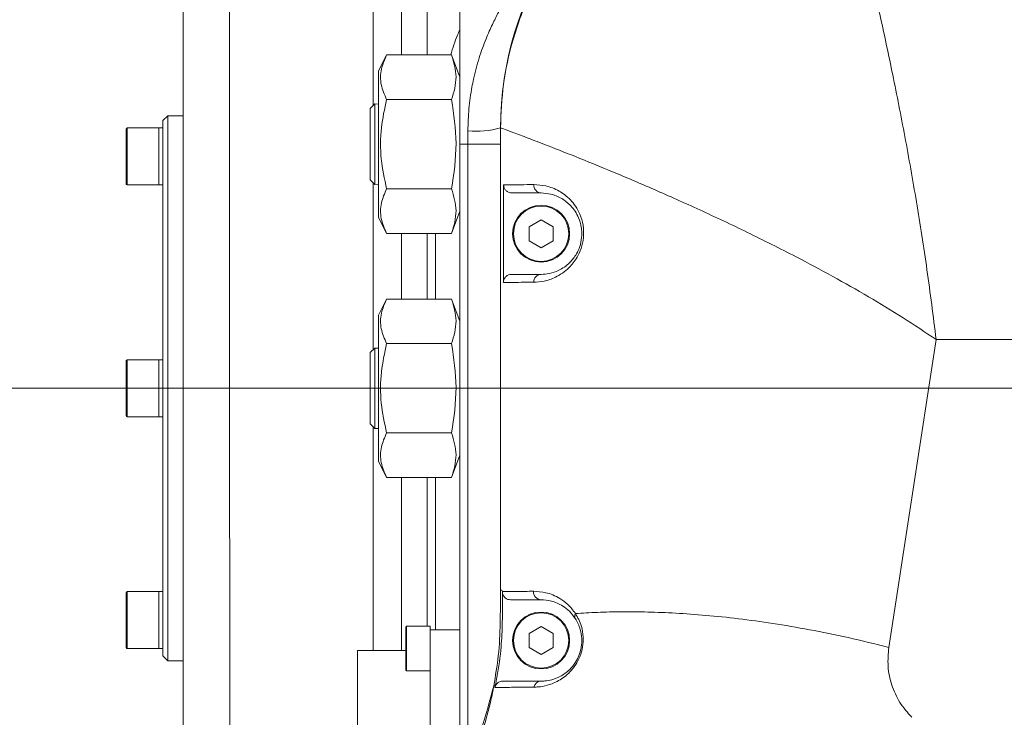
# Model space of a CAD drawing. Header units: millimetres. Extents: x 51337 to 61814, y -21781 to -12277.
# Tile 125 of 256: x 55262 to 55383, y -14448 to -14362. Entities that reach past the tile are written whole.
import ezdxf

# ---------------------------------------------------------------- set-up
doc = ezdxf.new("R2010")
doc.units = ezdxf.units.MM
doc.header["$LTSCALE"] = 0.3175
doc.linetypes.add('CENTER', pattern=[50.8, 31.75, -6.35, 6.35, -6.35])
for name, color, linetype, lineweight in [('1轮廓实线层', 7, 'Continuous', 18), ('7标注层', 4, 'Continuous', 13), ('cen', 2, 'CENTER', 18), ('sub', 1, 'Continuous', 18), ('粗实线', 7, 'Continuous', 18)]:
    doc.layers.add(name, color=color, linetype=linetype, lineweight=lineweight)
doc.styles.add('标准汉字', font='gbenor.shx', dxfattribs={"bigfont": 'gbcbig.shx'})
doc.dimstyles.new('M1：18.5', dxfattribs={"dimscale": 18.5, "dimtxt": 3.5, "dimasz": 2.5, "dimexe": 2, "dimexo": 0, "dimgap": 1.5, "dimtad": 1, "dimdec": 4, "dimdsep": 46, "dimtxsty": '标准汉字', "dimcen": 5, "dimdle": 5, "dimclrd": 1, "dimclre": 1, "dimclrt": 256, "dimadec": 4, "dimazin": 2, "dimtfac": 1, "dimtdec": 4, "dimtmove": 2, "dimatfit": 3, "dimfxl": 1, "dimfrac": 2, "dimtolj": 1, "dimarcsym": 0})

# ---------------------------------------------------------------- blocks, each defined once
blk = doc.blocks.new('*D3')
at = {"layer": '7标注层', "color": 1, "lineweight": -2, "ltscale": 30, "transparency": 16777216}
for p, q in [((55222.94, -14407.21), (55222.94, -14178.82)), ((56304.94, -14336.23), (56304.94, -14178.82)), ((55269.19, -14215.82), (56258.69, -14215.82))]:
    blk.add_line(p, q, dxfattribs=at)
at = {"layer": '7标注层', "color": 1, "lineweight": 18, "transparency": 16777216}
for points in [[(55269.19, -14208.11), (55269.19, -14223.53), (55222.94, -14215.82)], [(56258.69, -14223.53), (56258.69, -14208.11), (56304.94, -14215.82)]]:
    blk.add_solid(points, dxfattribs=at)
at = {"layer": 'Defpoints', "color": 0, "lineweight": 18, "transparency": 16777216}
for p in [(56304.94, -14215.82), (56304.94, -14336.23), (55222.94, -14407.21)]:
    blk.add_point(p, dxfattribs=at)
at = {"layer": '7标注层', "transparency": 16777216, "insert": (55763.94, -14155.69), "char_height": 64.75, "attachment_point": 5, "style": '标准汉字'}
blk.add_mtext('\\A1;1082', dxfattribs=at)
blk = doc.blocks.new('*D9')
at = {"layer": '7标注层', "color": 1, "lineweight": -2, "ltscale": 30, "transparency": 16777216}
blk.add_arc((55409.45, -14407.21), 236.69, 285.2137, 348.7863, dxfattribs=at)
at = {"layer": '7标注层', "color": 1, "lineweight": 18, "transparency": 16777216}
for points in [[(55649.29, -14453.99), (55633.95, -14452.48), (55646.14, -14407.21)], [(55470.27, -14628), (55472.85, -14643.2), (55425.96, -14643.32)]]:
    blk.add_solid(points, dxfattribs=at)
at = {"layer": 'Defpoints', "color": 0, "lineweight": 18, "transparency": 16777216}
for p in [(55222.94, -14407.21), (56304.94, -14407.21), (55582.55, -14568.63), (55422.46, -14593.26), (55497.93, -15672.62)]:
    blk.add_point(p, dxfattribs=at)
at = {"layer": '7标注层', "transparency": 16777216, "insert": (55538.58, -14527.62), "char_height": 64.75, "attachment_point": 5, "rotation": 47, "style": '标准汉字'}
blk.add_mtext('\\A1;86%%d', dxfattribs=at)
blk = doc.blocks.new('*D22')
at = {"layer": '7标注层', "color": 1, "lineweight": -2, "ltscale": 30, "transparency": 16777216}
for p, q in [((55222.94, -13506.88), (57572.12, -13506.88)), ((57535.12, -13553.13), (57535.12, -15320.96)), ((57083.27, -15367.21), (57572.12, -15367.21))]:
    blk.add_line(p, q, dxfattribs=at)
at = {"layer": '7标注层', "color": 1, "lineweight": 18, "transparency": 16777216}
for points in [[(57542.83, -13553.13), (57527.41, -13553.13), (57535.12, -13506.88)], [(57527.41, -15320.96), (57542.83, -15320.96), (57535.12, -15367.21)]]:
    blk.add_solid(points, dxfattribs=at)
at = {"layer": 'Defpoints', "color": 0, "lineweight": 18, "transparency": 16777216}
for p in [(55222.94, -13506.88), (57083.27, -15367.21), (57535.12, -15367.21)]:
    blk.add_point(p, dxfattribs=at)
at = {"layer": '7标注层', "transparency": 16777216, "insert": (57474.99, -14437.04), "char_height": 64.75, "attachment_point": 5, "rotation": 90, "style": '标准汉字'}
blk.add_mtext('\\A1;1860.3', dxfattribs=at)

msp = doc.modelspace()

# ---------------------------------------------------------------- linework, layer by layer
at = {"layer": '1轮廓实线层', "ltscale": 30}
msp.add_lwpolyline([(55321.33637, -14382.20487), (55321.33336, -14383.20784), (55321.3033, -14393.20784), (55321.3003, -14394.20486)], dxfattribs=at)
for centre, radius, start, end in [((55360.94446, -14375.20784), 40, 112.8465507, 180), ((55275.04446, -14375.30784), 0.1, 90, 180), ((55317.93619, -14364.29875), 11.31627, 264.9722603, 285.4165975), ((55275.04446, -14382.10784), 0.1, 180, 270), ((55326.00374, -14382.25482), 0.95486, 175.2564689, 266.4406842), ((55325.94446, -14388.20784), 3.5, 0, 90), ((55325.94446, -14388.20784), 3.5, 180, 0), ((55325.99287, -14394.15814), 0.95153, 92.9162814, 180.8846339), ((55275.04446, -14403.8079), 0.1, 90, 180), ((55275.04446, -14410.6079), 0.1, 180, 270), ((55275.04446, -14432.30784), 0.1, 90, 180), ((55325.98029, -14432.23571), 0.97279, 175.4640153, 267.889152), ((55325.94446, -14438.20784), 3.5, 0, 90), ((55309.40446, -14436.55784), 0.1, 90, 180), ((55325.94446, -14438.20784), 3.5, 180, 0), ((55275.04446, -14439.10784), 0.1, 180, 270), ((55309.40446, -14441.85784), 0.1, 180, 270), ((55325.9681, -14444.15126), 0.94372, 91.4356418, 167.1218302)]:
    msp.add_arc(centre, radius, start, end, dxfattribs=at)
at = {"layer": 'cen', "ltscale": 30}
msp.add_line((55222.94446, -14407.20784), (56304.94446, -14407.20784), dxfattribs=at)
at = {"layer": 'sub', "color": 4, "ltscale": 30}
msp.add_arc((55222.94446, -15367.20784), 1860.32904, 295, 195, dxfattribs=at)
at = {"layer": '粗实线', "ltscale": 30}
for p, q in [((55281.94446, -14348.60819), (55281.94446, -14465.77163)), ((55311.94446, -14358.18133), (55311.94446, -14366.23818)), ((55315.94446, -14377.20784), (55315.94446, -14359.20784)), ((55306.94446, -14366.23818), (55305.94446, -14368.23818)), ((55314.94446, -14366.23818), (55306.94446, -14366.23818)), ((55315.94446, -14368.9806), (55314.94446, -14366.23818)), ((55305.94446, -14368.23818), (55305.94446, -14386.17749)), ((55306.94446, -14371.72301), (55314.94446, -14371.72301)), ((55305.50787, -14372.26777), (55304.94446, -14372.83118)), ((55304.94446, -14372.83118), (55304.94446, -14381.5845)), ((55305.94446, -14372.2814), (55305.50787, -14372.26777)), ((55305.50787, -14372.26777), (55305.50787, -14382.14791)), ((55280.04446, -14373.70784), (55279.44446, -14374.30784)), ((55279.44446, -14440.10784), (55279.44446, -14374.30784)), ((55281.94446, -14373.70784), (55280.04446, -14373.70784)), ((55280.04446, -14373.70784), (55280.04446, -14440.70784)), ((55274.94446, -14382.10784), (55274.94446, -14375.30784)), ((55278.94446, -14375.20784), (55275.04446, -14375.20784)), ((55275.04446, -14375.20784), (55275.04446, -14382.20784)), ((55279.44446, -14375.20784), (55278.94446, -14375.20784)), ((55278.94446, -14378.70784), (55278.94446, -14375.20784)), ((55316.94446, -14377.20784), (55316.94446, -14375.57147)), ((55320.94446, -14432.02595), (55320.94446, -14375.20784)), ((55320.94446, -14375.20784), (55320.94446, -14432.02597)), ((55316.94446, -14377.20784), (55315.94446, -14377.20784)), ((55315.94446, -14455.13918), (55315.94446, -14377.20784)), ((55316.94446, -14449.20784), (55316.94446, -14377.20784)), ((55316.94446, -14377.20784), (55320.94446, -14377.20784)), ((55278.94446, -14382.20784), (55278.94446, -14378.70784)), ((55304.94446, -14381.5845), (55305.50787, -14382.14791)), ((55275.04446, -14382.20784), (55278.94446, -14382.20784)), ((55278.94446, -14382.20784), (55279.44446, -14382.20784)), ((55305.50787, -14382.14791), (55305.94446, -14382.13428)), ((55306.94446, -14382.69266), (55314.94446, -14382.69266)), ((55314.94446, -14388.17749), (55315.94446, -14385.43508)), ((55305.94446, -14386.17749), (55306.94446, -14388.17749)), ((55325.94446, -14386.48784), (55324.45489, -14387.34784)), ((55327.43402, -14387.34784), (55325.94446, -14386.48784)), ((55324.45489, -14387.34784), (55324.45489, -14389.06784)), ((55327.43402, -14389.06784), (55327.43402, -14387.34784)), ((55306.94446, -14388.17749), (55314.94446, -14388.17749)), ((55311.94446, -14388.17749), (55311.94446, -14396.23818)), ((55312.94446, -14396.23818), (55312.94446, -14388.17749)), ((55324.45489, -14389.06784), (55325.94446, -14389.92784)), ((55325.94446, -14389.92784), (55327.43402, -14389.06784)), ((55306.94446, -14396.23818), (55305.94446, -14398.23818)), ((55314.94446, -14396.23818), (55306.94446, -14396.23818)), ((55315.94446, -14398.9806), (55314.94446, -14396.23818)), ((55305.94446, -14398.23818), (55305.94446, -14416.17749)), ((55368.68997, -14439.05792), (55374.5098, -14401.23249)), ((55374.5098, -14401.23249), (55417.00927, -14401.23249)), ((55305.50787, -14402.26777), (55304.94446, -14402.83118)), ((55305.94446, -14402.2814), (55305.50787, -14402.26777)), ((55305.50787, -14402.26777), (55305.50787, -14412.14791)), ((55306.94446, -14401.72301), (55314.94446, -14401.72301)), ((55304.94446, -14402.83118), (55304.94446, -14411.5845)), ((55274.94446, -14410.6079), (55274.94446, -14403.8079)), ((55278.94446, -14403.70777), (55275.04446, -14403.70777)), ((55278.94446, -14403.7079), (55275.04446, -14403.7079)), ((55275.04446, -14403.7079), (55275.04446, -14410.7079)), ((55279.44446, -14403.70777), (55278.94446, -14403.70777)), ((55279.44446, -14403.7079), (55278.94446, -14403.7079)), ((55278.94446, -14410.7079), (55278.94446, -14403.7079)), ((55275.04446, -14410.7079), (55278.94446, -14410.7079)), ((55278.94446, -14410.7079), (55279.44446, -14410.7079)), ((55304.94446, -14411.5845), (55305.50787, -14412.14791)), ((55305.50787, -14412.14791), (55305.94446, -14412.13428)), ((55306.94446, -14412.69266), (55314.94446, -14412.69266)), ((55314.94446, -14418.17749), (55315.94446, -14415.43508)), ((55305.94446, -14416.17749), (55306.94446, -14418.17749)), ((55306.94446, -14418.17749), (55314.94446, -14418.17749)), ((55311.94446, -14418.17749), (55311.94446, -14436.45784)), ((55312.94446, -14436.91117), (55312.94446, -14418.17749)), ((55274.94446, -14435.70784), (55274.94446, -14432.30784)), ((55278.94446, -14432.20784), (55275.04446, -14432.20784)), ((55275.04446, -14432.20784), (55275.04446, -14435.70784)), ((55279.44446, -14432.20784), (55278.94446, -14432.20784)), ((55278.94446, -14439.20784), (55278.94446, -14432.20784)), ((55321.19158, -14432.20366), (55321.1062, -14432.03782)), ((55274.94446, -14439.10784), (55274.94446, -14435.70784)), ((55275.04446, -14435.70784), (55275.04446, -14439.20784)), ((55309.30446, -14441.85784), (55309.30446, -14436.55784)), ((55312.30446, -14436.45784), (55309.40446, -14436.45784)), ((55309.40446, -14436.45784), (55309.40446, -14441.95784)), ((55312.30446, -14436.91117), (55312.30446, -14436.45784)), ((55312.30446, -14436.91117), (55315.94446, -14436.91117)), ((55312.30446, -14436.91117), (55312.30446, -14437.69528)), ((55325.94446, -14436.48784), (55324.45489, -14437.34784)), ((55324.45489, -14437.34784), (55324.45489, -14439.06784)), ((55327.43402, -14437.34784), (55325.94446, -14436.48784)), ((55327.43402, -14439.06784), (55327.43402, -14437.34784)), ((55312.30446, -14439.20784), (55312.30446, -14437.69528)), ((55275.04446, -14439.20784), (55278.94446, -14439.20784)), ((55278.94446, -14439.20784), (55279.44446, -14439.20784)), ((55309.30446, -14439.4245), (55303.37779, -14439.4245)), ((55303.37779, -14439.4245), (55303.37779, -14464.99117)), ((55312.30446, -14440.72039), (55312.30446, -14439.20784)), ((55324.45489, -14439.06784), (55325.94446, -14439.92784)), ((55325.94446, -14439.92784), (55327.43402, -14439.06784)), ((55279.44446, -14440.10784), (55280.04446, -14440.70784)), ((55280.04446, -14440.70784), (55281.94446, -14440.70784)), ((55312.30446, -14440.72039), (55312.30446, -14461.38557)), ((55309.40446, -14441.95784), (55312.30446, -14441.95784)), ((55320.1157, -14443.78626), (55320.13623, -14443.78743)), ((55320.24132, -14443.79424), (55320.33683, -14443.65861)), ((55320.26364, -14443.98796), (55320.33663, -14443.65847))]:
    msp.add_line(p, q, dxfattribs=at)
for centre, radius in [((55325.94446, -14388.20784), 3.5), ((55325.94446, -14388.20784), 3.4), ((55325.94446, -14438.20784), 3.5), ((55325.94446, -14438.20784), 3.4)]:
    msp.add_circle(centre, radius, dxfattribs=at)
for points, knots in [([(55320.94446, -14375.20784), (55321.01901, -14373.41396), (55321.1696, -14369.79068), (55322.42694, -14364.11711), (55324.59863, -14358.27555), (55327.90998, -14352.46105), (55332.23614, -14347.11811), (55337.42837, -14342.58012), (55343.35331, -14338.99606), (55349.36011, -14336.7073), (55355.30346, -14335.42469), (55359.0519, -14335.28059), (55360.94446, -14335.20784)], [0, 0, 0, 0, 37608.905920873, 75962.80150367, 121349.751139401, 167918.806969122, 215713.067451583, 264936.683881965, 311852.417660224, 360251.329791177, 399156.202259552, 438830.145167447, 438830.145167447, 438830.145167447, 438830.145167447]), ([(55287.62157, -14339.61888), (55287.62188, -14339.58897), (55287.62288, -14339.49411), (55287.62504, -14340.4724), (55287.62757, -14342.48607), (55287.63056, -14345.57908), (55287.63316, -14349.61638), (55287.63623, -14354.56741), (55287.63865, -14360.33884), (55287.64159, -14366.84587), (55287.64366, -14373.99136), (55287.6463, -14381.65314), (55287.64793, -14389.71508), (55287.65017, -14398.06012), (55287.65132, -14406.53914), (55287.65309, -14415.03117), (55287.65379, -14423.40328), (55287.65508, -14431.51467), (55287.65536, -14439.25278), (55287.65617, -14446.48229), (55287.65609, -14453.09566), (55287.65648, -14458.99285), (55287.65609, -14464.0743), (55287.65611, -14468.25678), (55287.65553, -14471.49944), (55287.65524, -14473.67984), (55287.6546, -14474.82199), (55287.65427, -14474.79131), (55287.65415, -14474.77964)], [0, 0, 0, 0, 20216.723220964, 64114.379226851, 107979.252486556, 151631.036334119, 195640.755084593, 239367.919644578, 283082.214782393, 327104.268787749, 370754.2019255, 414618.309518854, 458529.030139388, 502180.333725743, 546178.570844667, 589940.034947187, 633637.304740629, 677673.591376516, 721342.226877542, 765169.707481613, 809122.649947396, 852772.033759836, 896748.409160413, 940544.200926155, 984226.698427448, 1028258.515374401, 1071897.541851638, 1098686.305071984, 1098686.305071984, 1098686.305071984, 1098686.305071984]), ([(55363.65436, -14345.00252), (55364.05237, -14346.54425), (55364.87127, -14349.71634), (55366.23357, -14355.3206), (55367.68877, -14361.65179), (55369.19937, -14368.70697), (55370.69223, -14376.28316), (55372.11199, -14384.29346), (55373.42748, -14392.63151), (55374.14803, -14398.35759), (55374.5098, -14401.23249)], [0, 0, 0, 0, 37307.086505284, 76758.815931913, 120136.598014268, 165296.052728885, 211878.506817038, 259519.356880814, 307871.124518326, 356625.219083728, 356625.219083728, 356625.219083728, 356625.219083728]), ([(55308.7839, -14366.23818), (55308.7839, -14366.22759), (55308.78388, -14366.15992), (55308.78382, -14365.7515), (55308.78378, -14365.01645), (55308.78372, -14364.00961), (55308.78371, -14363.01333), (55308.78374, -14362.02801), (55308.78378, -14361.05377), (55308.78394, -14360.15766), (55308.78381, -14359.1974), (55308.78354, -14358.5655), (55308.78338, -14358.18125)], [0, 0, 0, 0, 1653.978987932, 10563.142383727, 63918.214159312, 117273.28584614, 170628.357492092, 223983.429145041, 277338.500852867, 330693.572663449, 372993.429530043, 438623.414798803, 438623.414798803, 438623.414798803, 438623.414798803]), ([(55305.29101, -14372.48462), (55305.29069, -14370.23157), (55305.29003, -14365.68498), (55305.29208, -14361.56844), (55305.29311, -14359.49185)], [0, 0, 0, 0, 53112.74004075, 107179.618624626, 107179.618624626, 107179.618624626, 107179.618624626]), ([(55316.94446, -14375.57147), (55316.96927, -14374.65932), (55317.0197, -14372.80571), (55317.32937, -14370.7084), (55317.75243, -14368.60863), (55318.3148, -14366.53297), (55319.13648, -14364.28166), (55319.96478, -14362.42489), (55320.69068, -14361.016), (55321.27106, -14359.99496), (55321.67343, -14359.33369), (55321.72378, -14359.25373), (55321.74918, -14359.2134)], [0, 0, 0, 0, 44568.825666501, 90570.052377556, 107769.338449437, 158489.527140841, 210766.930741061, 257313.015866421, 304945.136456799, 348522.030225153, 393242.645263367, 438758.902772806, 438758.902772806, 438758.902772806, 438758.902772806]), ([(55314.83786, -14366.23818), (55315.08371, -14365.40233), (55315.39569, -14364.34162), (55315.84848, -14363.38347), (55315.94446, -14363.18036)], [0, 0, 0, 0, 84507.467889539, 107240.82115341, 107240.82115341, 107240.82115341, 107240.82115341]), ([(55306.94446, -14371.72301), (55306.68421, -14371.11473), (55306.15599, -14369.88014), (55306.17839, -14368.01294), (55306.69649, -14366.81265), (55306.94446, -14366.23818)], [0, 0, 0, 0, 50973.741820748, 103457.587422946, 151635.003369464, 151635.003369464, 151635.003369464, 151635.003369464]), ([(55314.94446, -14366.23818), (55315.20922, -14367.13597), (55315.74825, -14368.96378), (55315.21552, -14370.79251), (55314.94446, -14371.72301)], [0, 0, 0, 0, 52671.404975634, 107234.358411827, 107234.358411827, 107234.358411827, 107234.358411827]), ([(55306.94446, -14382.69266), (55306.68421, -14381.4761), (55306.15599, -14379.00693), (55306.17839, -14375.27252), (55306.69649, -14372.87195), (55306.94446, -14371.72301)], [0, 0, 0, 0, 50970.525147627, 103451.05878234, 151625.434516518, 151625.434516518, 151625.434516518, 151625.434516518]), ([(55314.94446, -14371.72301), (55315.20922, -14373.51858), (55315.74825, -14377.1742), (55315.21552, -14380.83167), (55314.94446, -14382.69266)], [0, 0, 0, 0, 52666.765972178, 107224.91403431, 107224.91403431, 107224.91403431, 107224.91403431]), ([(55320.94446, -14375.20784), (55321.01831, -14375.234), (55321.16659, -14375.28652), (55322.30477, -14375.70021), (55324.02233, -14376.34004), (55326.58781, -14377.31856), (55330.12319, -14378.70727), (55334.69004, -14380.57025), (55339.83312, -14382.75836), (55345.40345, -14385.24284), (55351.25154, -14387.99458), (55356.74887, -14390.74571), (55361.74435, -14393.40734), (55366.14823, -14395.90622), (55370.42457, -14398.48795), (55373.16412, -14400.32843), (55374.5098, -14401.23249)], [0, 0, 0, 0, 34559.915362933, 69387.718259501, 104923.943273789, 141408.064497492, 191618.688558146, 243469.018804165, 296524.679845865, 350189.534790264, 403785.806692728, 456620.359448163, 495364.23034107, 533087.101393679, 569622.205444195, 604894.464122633, 604894.464122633, 604894.464122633, 604894.464122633]), ([(55305.28777, -14402.48786), (55305.28788, -14400.9309), (55305.28818, -14396.26115), (55305.28886, -14389.32301), (55305.28935, -14384.15136), (55305.28956, -14381.92959)], [0, 0, 0, 0, 33651.814966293, 100931.292193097, 151604.221916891, 151604.221916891, 151604.221916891, 151604.221916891]), ([(55306.94446, -14388.17749), (55306.68421, -14387.56921), (55306.15599, -14386.33462), (55306.17839, -14384.46742), (55306.69649, -14383.26713), (55306.94446, -14382.69266)], [0, 0, 0, 0, 50973.852507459, 103457.812075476, 151635.332636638, 151635.332636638, 151635.332636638, 151635.332636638]), ([(55314.94446, -14382.69266), (55315.20922, -14383.59045), (55315.74825, -14385.41826), (55315.21552, -14387.247), (55314.94446, -14388.17749)], [0, 0, 0, 0, 52671.55371342, 107234.660659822, 107234.660659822, 107234.660659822, 107234.660659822]), ([(55321.33637, -14382.20487), (55321.45056, -14382.20398), (55321.79339, -14382.20132), (55322.70367, -14382.19413), (55323.90337, -14382.18467), (55324.77409, -14382.17799), (55325.05215, -14382.17585)], [0, 0, 0, 0, 31819.003777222, 95527.190104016, 159965.265096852, 190196.098877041, 190196.098877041, 190196.098877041, 190196.098877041]), ([(55322.34876, -14383.20784), (55322.23386, -14383.19659), (55322.00404, -14383.1741), (55321.6982, -14382.99835), (55321.46944, -14382.74031), (55321.35187, -14382.45889), (55321.34069, -14382.27562), (55321.33637, -14382.20487)], [0, 0, 0, 0, 51080.069482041, 102171.118584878, 152946.176680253, 203120.536980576, 234672.456860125, 234672.456860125, 234672.456860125, 234672.456860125]), ([(55325.05215, -14382.17585), (55325.53947, -14382.20108), (55326.51279, -14382.25146), (55328.08226, -14382.84477), (55329.56972, -14383.93923), (55330.63376, -14385.43268), (55331.14577, -14387.09927), (55331.19525, -14388.15019), (55331.10773, -14389.11858), (55330.90374, -14390.03562), (55330.29395, -14391.33648), (55329.19871, -14392.68334), (55327.75963, -14393.60933), (55326.28202, -14394.10145), (55325.45528, -14394.14902), (55325.04145, -14394.17283)], [0, 0, 0, 0, 62829.718604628, 125488.384067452, 179941.732723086, 234461.331146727, 265870.744830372, 294957.474740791, 297507.21715981, 324789.870488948, 350992.136748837, 390858.132342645, 453987.233861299, 510140.003238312, 566418.825699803, 566418.825699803, 566418.825699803, 566418.825699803]), ([(55325.94446, -14383.20784), (55325.14421, -14383.20784), (55323.52525, -14383.20784), (55322.74389, -14383.20784), (55322.34876, -14383.20784)], [0, 0, 0, 0, 53030.789330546, 107286.144977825, 107286.144977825, 107286.144977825, 107286.144977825]), ([(55325.94446, -14393.20784), (55326.27888, -14393.19176), (55326.94705, -14393.15965), (55328.14523, -14392.76321), (55329.31488, -14392.01318), (55330.21888, -14390.89586), (55330.7229, -14389.80668), (55330.95815, -14388.73027), (55330.95, -14387.90737), (55330.83754, -14387.07551), (55330.48829, -14385.92799), (55329.61391, -14384.693), (55328.40225, -14383.77735), (55327.12502, -14383.27734), (55326.33829, -14383.23102), (55325.94446, -14383.20784)], [0, 0, 0, 0, 58384.625199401, 116652.863706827, 180233.625671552, 218906.821682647, 243486.06025878, 268570.90932096, 291458.378999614, 297895.662661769, 327793.520255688, 381571.40128845, 436729.877495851, 501517.862916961, 566460.487997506, 566460.487997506, 566460.487997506, 566460.487997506]), ([(55308.79014, -14396.23818), (55308.79018, -14395.81738), (55308.79035, -14393.71309), (55308.78982, -14391.01806), (55308.78888, -14388.78007), (55308.78863, -14388.17749)], [0, 0, 0, 0, 23422.051706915, 117125.117407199, 151650.89982518, 151650.89982518, 151650.89982518, 151650.89982518]), ([(55321.3003, -14394.20486), (55321.31165, -14394.09328), (55321.33434, -14393.87016), (55321.50673, -14393.5729), (55321.76028, -14393.34745), (55322.04422, -14393.22565), (55322.23372, -14393.21297), (55322.31044, -14393.20784)], [0, 0, 0, 0, 49854.036511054, 99700.56189797, 149763.329325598, 200294.294488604, 234671.568076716, 234671.568076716, 234671.568076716, 234671.568076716]), ([(55322.31044, -14393.20784), (55322.69057, -14393.20784), (55323.45976, -14393.20784), (55325.10983, -14393.20784), (55325.94446, -14393.20784)], [0, 0, 0, 0, 53019.202791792, 107286.765772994, 107286.765772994, 107286.765772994, 107286.765772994]), ([(55325.04145, -14394.17283), (55324.76327, -14394.17516), (55323.9283, -14394.18218), (55322.77354, -14394.19213), (55321.81502, -14394.20045), (55321.44928, -14394.20358), (55321.3003, -14394.20486)], [0, 0, 0, 0, 29682.067309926, 89091.809751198, 149017.209064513, 190199.7270342, 190199.7270342, 190199.7270342, 190199.7270342]), ([(55306.94446, -14401.72301), (55306.68421, -14401.11473), (55306.15599, -14399.88014), (55306.17839, -14398.01294), (55306.69649, -14396.81265), (55306.94446, -14396.23818)], [0, 0, 0, 0, 50973.974400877, 103458.05947342, 151635.695241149, 151635.695241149, 151635.695241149, 151635.695241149]), ([(55314.94446, -14396.23818), (55315.20922, -14397.13597), (55315.74825, -14398.96378), (55315.21552, -14400.79251), (55314.94446, -14401.72301)], [0, 0, 0, 0, 52671.713414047, 107234.98636537, 107234.98636537, 107234.98636537, 107234.98636537]), ([(55306.94446, -14412.69266), (55306.68421, -14411.4761), (55306.15599, -14409.00693), (55306.17839, -14405.27252), (55306.69649, -14402.87195), (55306.94446, -14401.72301)], [0, 0, 0, 0, 50970.796807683, 103451.610150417, 151626.242641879, 151626.242641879, 151626.242641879, 151626.242641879]), ([(55314.94446, -14401.72301), (55315.20922, -14403.51858), (55315.74825, -14407.1742), (55315.21552, -14410.83167), (55314.94446, -14412.69266)], [0, 0, 0, 0, 52667.120527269, 107225.635877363, 107225.635877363, 107225.635877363, 107225.635877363]), ([(55305.28553, -14439.4245), (55305.28573, -14437.87421), (55305.28629, -14433.47992), (55305.28616, -14425.82459), (55305.28675, -14418.15166), (55305.28704, -14413.48173), (55305.28714, -14411.92718)], [0, 0, 0, 0, 34144.77587323, 96782.952412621, 158963.453119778, 189991.131920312, 189991.131920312, 189991.131920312, 189991.131920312]), ([(55306.94446, -14418.17749), (55306.68421, -14417.56921), (55306.15599, -14416.33462), (55306.17839, -14414.46742), (55306.69649, -14413.26713), (55306.94446, -14412.69266)], [0, 0, 0, 0, 50974.159854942, 103458.435875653, 151636.24692378, 151636.24692378, 151636.24692378, 151636.24692378]), ([(55314.94446, -14412.69266), (55315.20922, -14413.59045), (55315.74825, -14415.41826), (55315.21552, -14417.247), (55314.94446, -14418.17749)], [0, 0, 0, 0, 52671.953907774, 107235.475420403, 107235.475420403, 107235.475420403, 107235.475420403]), ([(55308.79306, -14439.4245), (55308.79308, -14439.10449), (55308.79313, -14438.32464), (55308.79331, -14437.02433), (55308.79377, -14434.72878), (55308.79417, -14431.65025), (55308.79356, -14428.713), (55308.79304, -14426.77596), (55308.79277, -14425.74944), (55308.7925, -14424.71942), (55308.79221, -14423.68608), (55308.79196, -14422.64963), (55308.79166, -14421.81082), (55308.79159, -14420.94597), (55308.79173, -14419.85943), (55308.79188, -14418.86142), (55308.79198, -14418.23385), (55308.79199, -14418.17749)], [0, 0, 0, 0, 30815.477341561, 75093.985578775, 123892.441947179, 247849.124088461, 361645.8784807, 392555.473879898, 423465.069300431, 454374.664742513, 485284.260206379, 516193.855692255, 547103.451200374, 560118.397641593, 593211.330522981, 643654.498474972, 648631.658690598, 648631.658690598, 648631.658690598, 648631.658690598]), ([(55320.1157, -14443.78626), (55320.33099, -14442.55197), (55320.77683, -14439.99594), (55320.93779, -14436.05441), (55320.94208, -14433.3702), (55320.94422, -14432.02596)], [0, 0, 0, 0, 48244.783788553, 99908.04324619, 151736.038388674, 151736.038388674, 151736.038388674, 151736.038388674]), ([(55320.33685, -14443.65851), (55320.36733, -14443.50835), (55320.65228, -14442.10443), (55321.01239, -14439.66005), (55321.19161, -14436.31369), (55321.19365, -14433.91899), (55321.1874, -14432.55764), (55321.1859, -14432.23255)], [0, 0, 0, 0, 9394.943160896, 87835.86300582, 151170.991519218, 214708.23984619, 234641.013159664, 234641.013159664, 234641.013159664, 234641.013159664]), ([(55321.1062, -14432.03782), (55321.05946, -14432.03446), (55320.96591, -14432.02772), (55320.95146, -14432.02654), (55320.94422, -14432.02596)], [0, 0, 0, 0, 53592.842266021, 107276.636593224, 107276.636593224, 107276.636593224, 107276.636593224]), ([(55321.1859, -14432.23255), (55321.18684, -14432.22792), (55321.18872, -14432.21865), (55321.19061, -14432.20938), (55321.19155, -14432.20475)], [0, 0, 0, 0, 53639.22602469, 107277.897161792, 107277.897161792, 107277.897161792, 107277.897161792]), ([(55322.19017, -14433.20784), (55322.07684, -14433.19671), (55321.85017, -14433.17446), (55321.54826, -14433.00083), (55321.32103, -14432.7455), (55321.20575, -14432.47235), (55321.19119, -14432.29646), (55321.1859, -14432.23255)], [0, 0, 0, 0, 51480.437191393, 102964.786370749, 154336.818208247, 205484.979286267, 234673.80294893, 234673.80294893, 234673.80294893, 234673.80294893]), ([(55321.1916, -14432.20475), (55321.2631, -14432.20385), (55321.62119, -14432.19938), (55322.70135, -14432.18578), (55324.29268, -14432.16717), (55325.01055, -14432.15878)], [0, 0, 0, 0, 18279.509953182, 91547.249763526, 151763.011874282, 151763.011874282, 151763.011874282, 151763.011874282]), ([(55325.01055, -14432.15878), (55325.50848, -14432.18339), (55326.51319, -14432.23305), (55327.99539, -14432.82413), (55329.25509, -14433.71035), (55329.85877, -14434.49658), (55330.16447, -14434.89472)], [0, 0, 0, 0, 60234.886355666, 121539.267847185, 155448.749951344, 190237.195353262, 190237.195353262, 190237.195353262, 190237.195353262]), ([(55325.94446, -14433.20784), (55325.06418, -14433.20784), (55323.28842, -14433.20784), (55322.55834, -14433.20784), (55322.19017, -14433.20784)], [0, 0, 0, 0, 53183.494944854, 107286.534940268, 107286.534940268, 107286.534940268, 107286.534940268]), ([(55330.17022, -14435.53521), (55329.92366, -14435.20572), (55329.42363, -14434.53749), (55328.39738, -14433.79389), (55327.17723, -14433.28393), (55326.35778, -14433.23335), (55325.94446, -14433.20784)], [0, 0, 0, 0, 33375.007431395, 67685.542102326, 128431.395016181, 190253.993619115, 190253.993619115, 190253.993619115, 190253.993619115]), ([(55330.16426, -14434.89464), (55330.43785, -14435.37939), (55330.89044, -14436.18132), (55331.15356, -14437.67643), (55331.08702, -14438.9965), (55330.74654, -14440.19747), (55330.14145, -14441.3416), (55329.16099, -14442.48346), (55327.91581, -14443.30116), (55326.66725, -14443.76691), (55325.7308, -14443.92025), (55325.2281, -14443.93547), (55325.04812, -14443.94093)], [0, 0, 0, 0, 55637.789051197, 92040.066983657, 121790.475125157, 151718.334572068, 179367.260031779, 219133.370960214, 282041.926689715, 343333.441880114, 404782.971084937, 439052.428131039, 439052.428131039, 439052.428131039, 439052.428131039]), ([(55368.68997, -14439.05792), (55367.02607, -14438.64638), (55363.78616, -14437.84504), (55358.98787, -14436.86983), (55354.4519, -14436.09362), (55350.1787, -14435.50922), (55346.17721, -14435.09383), (55342.45287, -14434.82834), (55339.00809, -14434.69225), (55335.78914, -14434.66652), (55332.79156, -14434.73349), (55331.04253, -14434.84083), (55330.16445, -14434.89472)], [0, 0, 0, 0, 48188.081962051, 93830.879485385, 137664.458117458, 180342.844981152, 222411.038481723, 264289.553770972, 306271.932335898, 348532.886590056, 393762.29905366, 439362.314256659, 439362.314256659, 439362.314256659, 439362.314256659]), ([(55325.94446, -14443.20784), (55326.09177, -14443.20412), (55326.49767, -14443.1939), (55327.26334, -14443.06295), (55328.27956, -14442.68355), (55329.30519, -14441.99427), (55330.12295, -14441.02511), (55330.60994, -14440.08793), (55330.80756, -14439.41622), (55330.93265, -14438.72068), (55330.97541, -14437.88565), (55330.75615, -14436.61401), (55330.39268, -14435.94481), (55330.17012, -14435.53505)], [0, 0, 0, 0, 39847.491275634, 109793.127687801, 180658.903758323, 250496.328784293, 293050.71450002, 321730.30764495, 348191.986844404, 352416.931318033, 383249.067119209, 422135.358477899, 483550.892455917, 483550.892455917, 483550.892455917, 483550.892455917]), ([(55371.50259, -14447.6497), (55370.98707, -14447.05926), (55369.9523, -14445.87412), (55368.98986, -14443.70543), (55368.4899, -14441.38968), (55368.62325, -14439.83549), (55368.68997, -14439.05792)], [0, 0, 0, 0, 47455.303374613, 95253.468251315, 142917.760626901, 190639.771359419, 190639.771359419, 190639.771359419, 190639.771359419]), ([(55320.26364, -14443.98796), (55320.29885, -14443.88152), (55320.36972, -14443.6673), (55320.60352, -14443.41461), (55320.90262, -14443.24107), (55321.12893, -14443.21891), (55321.24208, -14443.20784)], [0, 0, 0, 0, 47071.617615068, 94731.656234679, 142458.995065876, 190183.989238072, 190183.989238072, 190183.989238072, 190183.989238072]), ([(55321.24208, -14443.20784), (55321.41511, -14443.20784), (55321.76121, -14443.20784), (55322.7889, -14443.20784), (55324.11883, -14443.20784), (55325.33595, -14443.20784), (55325.94446, -14443.20784)], [0, 0, 0, 0, 47026.853588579, 94059.511025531, 142133.466777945, 190199.458988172, 190199.458988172, 190199.458988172, 190199.458988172]), ([(55320.12035, -14443.78403), (55320.01512, -14444.3617), (55319.73825, -14445.88151), (55318.81943, -14449.33545), (55317.10763, -14453.65682), (55314.52616, -14458.40752), (55311.12931, -14463.42091), (55306.97681, -14468.68382), (55302.74767, -14473.65514), (55299.86473, -14476.6948), (55298.6028, -14478.02532)], [0, 0, 0, 0, 22859.359948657, 60141.169385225, 99391.84278658, 143192.730333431, 193233.158020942, 248900.122106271, 308990.978856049, 355770.150718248, 355770.150718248, 355770.150718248, 355770.150718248]), ([(55306.35851, -14469.34061), (55307.87463, -14467.49956), (55310.54459, -14464.25738), (55313.80703, -14459.19833), (55316.45484, -14454.36925), (55318.69427, -14449.24703), (55319.64185, -14445.60592), (55320.11542, -14443.7862)], [0, 0, 0, 0, 57214.689804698, 100758.01235657, 144283.863559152, 189412.137257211, 234499.326828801, 234499.326828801, 234499.326828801, 234499.326828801]), ([(55320.13623, -14443.78743), (55320.13896, -14443.78757), (55320.14948, -14443.78812), (55320.20224, -14443.79164), (55320.24132, -14443.79424)], [0, 0, 0, 0, 27796.871824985, 107272.794889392, 107272.794889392, 107272.794889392, 107272.794889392]), ([(55325.04812, -14443.94093), (55324.80892, -14443.94244), (55323.61158, -14443.95004), (55322.14774, -14443.96692), (55320.83432, -14443.97984), (55320.45426, -14443.98525), (55320.26364, -14443.98796)], [0, 0, 0, 0, 17898.152498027, 89592.513296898, 139735.827044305, 190196.32784395, 190196.32784395, 190196.32784395, 190196.32784395])]:
    msp.add_open_spline(points, degree=3, knots=knots, dxfattribs=at)
msp.add_open_spline([(55330.17022, -14435.53521), (55330.14643, -14435.48956), (55330.09886, -14435.39825), (55330.07918, -14435.23724), (55330.09588, -14435.06704), (55330.14161, -14434.95216), (55330.16447, -14434.89472)], degree=3, dxfattribs=at)

# ---------------------------------------------------------------- dimensions: what is measured, and where the dimension line sits
at = {"layer": '7标注层', "ltscale": 30}
dim = msp.add_linear_dim(base=(57535.11732, -15367.20784), p1=(55222.94446, -13506.87879), p2=(57083.2735, -15367.20784), angle=270, dimstyle='M1：18.5', override={"dimdec": 1, "dimsah": 1, "dimtzin": 8}, dxfattribs=at)
dim.commit()
dim.dimension.update_dxf_attribs({"geometry": '*D22', "text_midpoint": (57474.99232, -14437.04332)})
dim = msp.add_linear_dim(base=(56304.94446, -14215.81887), p1=(55222.94446, -14407.20784), p2=(56304.94446, -14336.22733), dimstyle='M1：18.5', override={"dimsah": 1, "dimtzin": 8}, dxfattribs=at)
dim.commit()
dim.dimension.update_dxf_attribs({"geometry": '*D3', "text_midpoint": (55763.94446, -14155.69387)})
dim = msp.add_angular_dim_2l(base=(55582.5508, -14568.6293), line1=((55422.45727, -14593.25654), (55497.93377, -15672.62084)), line2=((55222.94446, -14407.20784), (56304.94446, -14407.20784)), dimstyle='M1：18.5', override={"dimtad": 1, "dimtih": 0, "dimtoh": 0, "dimsah": 1, "dimtzin": 8}, dxfattribs=at)
dim.commit()
dim.dimension.update_dxf_attribs({"geometry": '*D9', "text_midpoint": (55538.57816, -14527.62415)})

doc.saveas('drawing.dxf')
